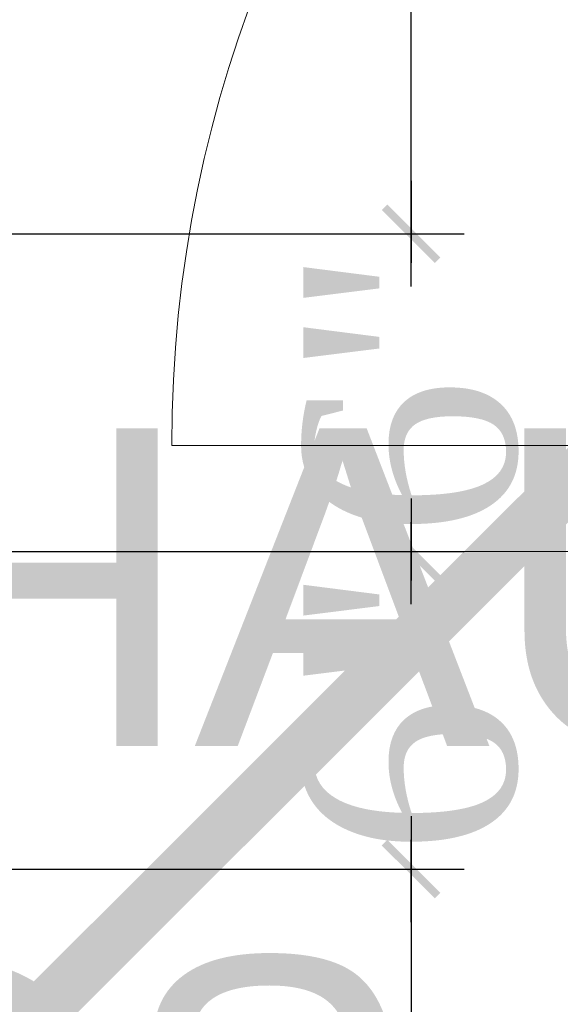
# Model space of a CAD drawing. Header units: inches. Extents: x 105152 to 158499, y 12149 to 30915.
# Tile 194 of 256: x 126790 to 126800, y 21513 to 21532. Entities that reach past the tile are written whole.
import ezdxf

# ---------------------------------------------------------------- set-up
doc = ezdxf.new("R2010")
doc.units = ezdxf.units.IN
doc.header["$MEASUREMENT"] = 0
doc.header["$PDMODE"] = 34
for name, color, linetype, lineweight in [('AR - PLAN', 251, 'Continuous', 5), ('DRAINAGE ', 7, 'Continuous', 9), ('HVAC SERVICE', 1, 'Continuous', 35), ('HVAC TEXT PP', 104, 'Continuous', 20), ('PD_FIXTURE', 21, 'Continuous', 25), ('PP- 75DIA Soil Waste Sewer pipe', 90, 'Continuous', 9), ('WATER SUPPLY ', 7, 'Continuous', 9)]:
    doc.layers.add(name, color=color, linetype=linetype, lineweight=lineweight)
doc.layers.add('PP--DIM', color=7, linetype='Continuous')
doc.styles.get("Standard").update_dxf_attribs({"font": 'arial.ttf', "height": 6})
doc.styles.add('TIMES NEW ROMAN', font='times.ttf')
doc.dimstyles.new('PP-DIM', dxfattribs={"dimtxt": 4, "dimasz": 1, "dimexe": 1, "dimexo": 1, "dimgap": 0.09, "dimtad": 0, "dimdec": 0, "dimzin": 0, "dimdsep": 46, "dimlunit": 4, "dimtxsty": 'TIMES NEW ROMAN', "dimblk": 'ARCHTICK', "dimcen": 0.09, "dimdle": 1, "dimclrd": 256, "dimclre": 256, "dimclrt": 256, "dimadec": 0, "dimazin": 0, "dimtfac": 1, "dimtdec": 4, "dimtofl": 0, "dimtmove": 1, "dimatfit": 3, "dimfxl": 1, "dimtolj": 1, "dimtzin": 0, "dimlwd": -1, "dimlwe": -1, "dimarcsym": 0})

# ---------------------------------------------------------------- blocks, each defined once
blk = doc.blocks.new('HVAC SERVICE')
at = {"layer": 'HVAC TEXT PP', "insert": (594.8658144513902, -78.67298065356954), "char_height": 6, "attachment_point": 1, "bg_fill": 2}
blk.add_mtext_dynamic_manual_height_columns('\\pxql;3#EXHAUST AIR \\PHOODS\\P1400 CFM EACH', width=135.3111622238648, gutter_width=50, heights=[-27.14], dxfattribs=at)
blk = doc.blocks.new('_ArchTick')
at = {"color": 0, "linetype": 'ByBlock', "const_width": 0.15}
blk.add_lwpolyline([(-0.5, -0.5), (0.5, 0.5)], dxfattribs=at)
blk = doc.blocks.new('*D746')
at = {"layer": 'Defpoints', "color": 0}
for p in [(216.9274023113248, 262.7163587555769), (217.0818780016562, 250.7163599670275), (238.1800921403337, 250.7163599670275)]:
    blk.add_point(p, dxfattribs=at)
at = {"layer": 'PP--DIM', "ltscale": 12}
for p, q in [((238.1800921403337, 263.7163587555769), (238.1800921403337, 258.3434898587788)), ((217.9274023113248, 262.7163587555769), (239.1800921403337, 262.7163587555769)), ((238.1800921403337, 249.7163599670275), (238.1800921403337, 255.0892288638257)), ((218.0818780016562, 250.7163599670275), (239.1800921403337, 250.7163599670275))]:
    blk.add_line(p, q, dxfattribs=at)
at = {"layer": 'PP--DIM'}
for p, rotation in [((238.1800921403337, 262.7163587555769), 90), ((238.1800921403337, 250.7163599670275), 270)]:
    blk.add_blockref('_ArchTick', p, dxfattribs=dict(at, rotation=rotation))
at = {"layer": 'PP--DIM', "insert": (238.1800921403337, 256.7163593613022), "char_height": 4, "attachment_point": 5, "rotation": 90, "style": 'TIMES NEW ROMAN'}
blk.add_mtext("\\A1;1'", dxfattribs=at)
blk = doc.blocks.new('*D747')
at = {"layer": 'Defpoints', "color": 0}
for p in [(217.0818780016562, 250.7163599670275), (218.701360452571, 244.7163587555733), (238.1800921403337, 244.7163587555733)]:
    blk.add_point(p, dxfattribs=at)
at = {"layer": 'PP--DIM', "ltscale": 12}
for p, q in [((238.1800921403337, 251.7163599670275), (238.1800921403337, 250.1654076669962)), ((218.0818780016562, 250.7163599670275), (239.1800921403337, 250.7163599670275)), ((238.1800921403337, 243.7163587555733), (238.1800921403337, 245.2673110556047)), ((219.701360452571, 244.7163587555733), (239.1800921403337, 244.7163587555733))]:
    blk.add_line(p, q, dxfattribs=at)
at = {"layer": 'PP--DIM'}
for p, rotation in [((238.1800921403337, 250.7163599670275), 90), ((238.1800921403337, 244.7163587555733), 270)]:
    blk.add_blockref('_ArchTick', p, dxfattribs=dict(at, rotation=rotation))
at = {"layer": 'PP--DIM', "insert": (238.1800921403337, 247.7163593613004), "char_height": 4, "attachment_point": 5, "rotation": 90, "style": 'TIMES NEW ROMAN'}
blk.add_mtext('\\A1;6"', dxfattribs=at)
blk = doc.blocks.new('*D748')
at = {"layer": 'Defpoints', "color": 0}
for p in [(218.701360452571, 244.7163587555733), (218.701360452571, 238.7163602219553), (238.1800921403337, 238.7163602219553)]:
    blk.add_point(p, dxfattribs=at)
at = {"layer": 'PP--DIM', "ltscale": 12}
for p, q in [((238.1800921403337, 245.7163587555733), (238.1800921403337, 244.16540779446)), ((219.701360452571, 244.7163587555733), (239.1800921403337, 244.7163587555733)), ((238.1800921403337, 237.7163602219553), (238.1800921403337, 239.2673111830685)), ((219.701360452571, 238.7163602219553), (239.1800921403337, 238.7163602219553))]:
    blk.add_line(p, q, dxfattribs=at)
at = {"layer": 'PP--DIM'}
for p, rotation in [((238.1800921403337, 244.7163587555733), 90), ((238.1800921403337, 238.7163602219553), 270)]:
    blk.add_blockref('_ArchTick', p, dxfattribs=dict(at, rotation=rotation))
at = {"layer": 'PP--DIM', "insert": (238.1800921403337, 241.7163594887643), "char_height": 4, "attachment_point": 5, "rotation": 90, "style": 'TIMES NEW ROMAN'}
blk.add_mtext('\\A1;6"', dxfattribs=at)
blk = doc.blocks.new('*D749')
at = {"layer": 'Defpoints', "color": 0}
for p in [(218.701360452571, 238.7163602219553), (216.7088412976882, 226.7163587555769), (238.1800921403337, 226.7163587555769)]:
    blk.add_point(p, dxfattribs=at)
at = {"layer": 'PP--DIM', "ltscale": 12}
for p, q in [((238.1800921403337, 239.7163602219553), (238.1800921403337, 234.3434899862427)), ((219.701360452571, 238.7163602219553), (239.1800921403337, 238.7163602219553)), ((238.1800921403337, 225.7163587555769), (238.1800921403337, 231.0892289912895)), ((217.7088412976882, 226.7163587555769), (239.1800921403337, 226.7163587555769))]:
    blk.add_line(p, q, dxfattribs=at)
at = {"layer": 'PP--DIM'}
for p, rotation in [((238.1800921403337, 238.7163602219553), 90), ((238.1800921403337, 226.7163587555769), 270)]:
    blk.add_blockref('_ArchTick', p, dxfattribs=dict(at, rotation=rotation))
at = {"layer": 'PP--DIM', "insert": (238.1800921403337, 232.7163594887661), "char_height": 4, "attachment_point": 5, "rotation": 90, "style": 'TIMES NEW ROMAN'}
blk.add_mtext("\\A1;1'", dxfattribs=at)
blk = doc.blocks.new('DRAINAGE')
at = {"layer": 'PP- 75DIA Soil Waste Sewer pipe', "ltscale": 0.015, "const_width": 0.9999999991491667}
blk.add_lwpolyline([(549.0671000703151, 576.6639591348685), (508.5928385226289, 536.1896975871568)], dxfattribs=at)
blk = doc.blocks.new('FIRST FLOOR PLAN 0')
at = {"layer": 'PD_FIXTURE', "color": 251, "lineweight": 5, "ltscale": 12}
for p, q in [((-470.9997091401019, -78.99980802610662), (-494.9997091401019, -78.99980802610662)), ((-470.9997091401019, -80.99980802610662), (-530.9997091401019, -80.99980802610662))]:
    blk.add_line(p, q, dxfattribs=at)
blk.add_arc((-470.9997091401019, -78.99980802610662), 24, 90, 180, dxfattribs=at)
blk = doc.blocks.new('WATER SUPPLY')
at = {"layer": 'PP--DIM', "ltscale": 12}
for base, p1, p2, picture, middle in [((238.1800921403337, 250.7163599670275), (216.9274023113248, 262.7163587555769), (217.0818780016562, 250.7163599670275), '*D746', (238.1800921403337, 256.7163593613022)), ((238.1800921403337, 244.7163587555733), (217.0818780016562, 250.7163599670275), (218.701360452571, 244.7163587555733), '*D747', (238.1800921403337, 247.7163593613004)), ((238.1800921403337, 238.7163602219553), (218.701360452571, 244.7163587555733), (218.701360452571, 238.7163602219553), '*D748', (238.1800921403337, 241.7163594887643)), ((238.1800921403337, 226.7163587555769), (218.701360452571, 238.7163602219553), (216.7088412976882, 226.7163587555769), '*D749', (238.1800921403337, 232.7163594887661))]:
    dim = blk.add_linear_dim(base=base, p1=p1, p2=p2, angle=90, dimstyle='PP-DIM', override={"dimblk": 'ArchTick'}, dxfattribs=at)
    dim.commit()
    dim.dimension.update_dxf_attribs({"geometry": picture, "text_midpoint": middle})

msp = doc.modelspace()

# ---------------------------------------------------------------- block references
at = {"layer": 'HVAC SERVICE'}
msp.add_blockref('HVAC SERVICE', (126172.1612291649, 21602.49829319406), dxfattribs=at)

# ---------------------------------------------------------------- next in the draw order: block references
at = {"layer": 'WATER SUPPLY '}
msp.add_blockref('WATER SUPPLY', (126559.4972756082, 21276.78212641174), dxfattribs=at)

# ---------------------------------------------------------------- next in the draw order: block references
at = {"layer": 'DRAINAGE '}
msp.add_blockref('DRAINAGE', (126262.8934601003, 20957.40614984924), dxfattribs=at)

# ---------------------------------------------------------------- next in the draw order: block references
at = {"layer": 'AR - PLAN', "color": 251}
msp.add_blockref('FIRST FLOOR PLAN 0', (127288.1612291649, 21602.49829319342), dxfattribs=at)

doc.saveas('drawing.dxf')
